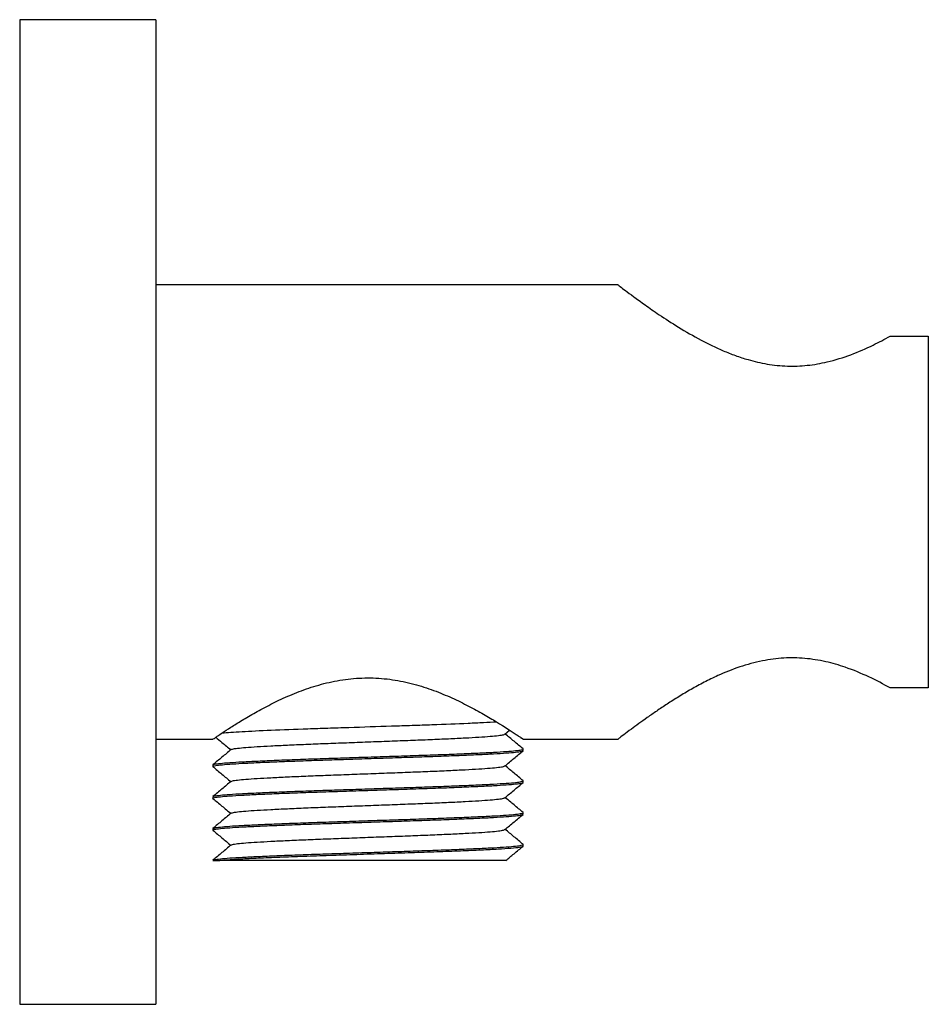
# Model space of a CAD drawing. Header units: millimetres. Extents: x 4015.9194 to 4015.9794, y 1829.1147 to 1829.1797.
import ezdxf

# ---------------------------------------------------------------- set-up
doc = ezdxf.new("R2010")
doc.units = ezdxf.units.MM
doc.layers.add('SANINDUSA', color=3, linetype='Continuous')

msp = doc.modelspace()

# ---------------------------------------------------------------- linework, layer by layer
at = {"layer": 'SANINDUSA'}
for p, q in [((4015.92845, 1829.179718), (4015.91945, 1829.179718)), ((4015.91945, 1829.179718), (4015.91945, 1829.114718)), ((4015.92845, 1829.179718), (4015.92845, 1829.114718)), ((4015.958965, 1829.162218), (4015.92845, 1829.162218)), ((4015.97693, 1829.158826), (4015.97945, 1829.158826)), ((4015.97945, 1829.158826), (4015.97945, 1829.13561)), ((4015.97945, 1829.13561), (4015.97693, 1829.13561)), ((4015.951491, 1829.132554), (4015.951804, 1829.132815)), ((4015.92845, 1829.132218), (4015.932213, 1829.132218)), ((4015.9527, 1829.132218), (4015.958965, 1829.132218)), ((4015.9527, 1829.131468), (4015.9527, 1829.131568)), ((4015.9322, 1829.130518), (4015.9322, 1829.130418)), ((4015.9527, 1829.129368), (4015.9527, 1829.129468)), ((4015.9322, 1829.128418), (4015.9322, 1829.128318)), ((4015.9527, 1829.127268), (4015.9527, 1829.127368)), ((4015.9322, 1829.126318), (4015.9322, 1829.126218)), ((4015.9527, 1829.125168), (4015.9527, 1829.125268)), ((4015.9322, 1829.124218), (4015.932656, 1829.124218)), ((4015.91945, 1829.114718), (4015.92845, 1829.114718))]:
    msp.add_line(p, q, dxfattribs=at)
for points, knots in [([(4015.958965, 1829.162206), (4015.95896, 1829.16221), (4015.958924, 1829.162238), (4015.959079, 1829.162119), (4015.959427, 1829.161855), (4015.95998, 1829.161441), (4015.960726, 1829.1609), (4015.96171, 1829.160215), (4015.962937, 1829.159416), (4015.96436, 1829.15859), (4015.96565, 1829.157961), (4015.966707, 1829.157541), (4015.967665, 1829.157227), (4015.96881, 1829.156959), (4015.970129, 1829.156823), (4015.971474, 1829.156873), (4015.972895, 1829.15712), (4015.974366, 1829.157584), (4015.97575, 1829.158188), (4015.976562, 1829.158627), (4015.97693, 1829.158826)], [0, 0, 0, 0, 0.009936, 0.073433, 0.131708, 0.191428, 0.254973, 0.319824, 0.395773, 0.473355, 0.541602, 0.576428, 0.611512, 0.661583, 0.712984, 0.763115, 0.81482, 0.879075, 0.945132, 1, 1, 1, 1]), ([(4015.97693, 1829.13561), (4015.976473, 1829.135855), (4015.97555, 1829.13635), (4015.974107, 1829.136946), (4015.972674, 1829.137363), (4015.971306, 1829.137583), (4015.969889, 1829.137606), (4015.968432, 1829.137414), (4015.966962, 1829.137007), (4015.965691, 1829.136492), (4015.964636, 1829.135977), (4015.963772, 1829.135505), (4015.962954, 1829.13502), (4015.962195, 1829.134538), (4015.961502, 1829.134075), (4015.960873, 1829.133638), (4015.96031, 1829.133235), (4015.959765, 1829.132835), (4015.959302, 1829.132487), (4015.958995, 1829.132253), (4015.958974, 1829.132237), (4015.958965, 1829.13223)], [0, 0, 0, 0, 0.067661, 0.1367, 0.189278, 0.243203, 0.295871, 0.350433, 0.411486, 0.474271, 0.516914, 0.559872, 0.603738, 0.647905, 0.690967, 0.734355, 0.77889, 0.823889, 0.885324, 0.94845, 1, 1, 1, 1]), ([(4015.93282, 1829.132635), (4015.932984, 1829.132743), (4015.93318, 1829.132871), (4015.933622, 1829.133153), (4015.933869, 1829.133307), (4015.934409, 1829.133633), (4015.934705, 1829.133807), (4015.935337, 1829.134162), (4015.935672, 1829.134342), (4015.93638, 1829.134701), (4015.936753, 1829.134878), (4015.937542, 1829.135222), (4015.937956, 1829.135387), (4015.938811, 1829.135685), (4015.939254, 1829.135819), (4015.940176, 1829.136042), (4015.940657, 1829.136131), (4015.941621, 1829.136246), (4015.942108, 1829.136272), (4015.942849, 1829.136262), (4015.943097, 1829.13625), (4015.943585, 1829.136211), (4015.943826, 1829.136183), (4015.944543, 1829.136078), (4015.945014, 1829.135979), (4015.945929, 1829.135736), (4015.946365, 1829.135594), (4015.947204, 1829.135285), (4015.947607, 1829.135118), (4015.94838, 1829.134769), (4015.948749, 1829.134587), (4015.949442, 1829.134228), (4015.949768, 1829.134049), (4015.95038, 1829.133699), (4015.950667, 1829.133528), (4015.950928, 1829.133368)], [0, 0, 0, 0, 0.0625, 0.0625, 0.125, 0.125, 0.1875, 0.1875, 0.25, 0.25, 0.3125, 0.3125, 0.375, 0.375, 0.4375, 0.4375, 0.5, 0.5, 0.5625, 0.5625, 0.59375, 0.59375, 0.625, 0.625, 0.6875, 0.6875, 0.75, 0.75, 0.8125, 0.8125, 0.875, 0.875, 0.9375, 0.9375, 1, 1, 1, 1]), ([(4015.93282, 1829.132635), (4015.933144, 1829.132667), (4015.933592, 1829.132698), (4015.934671, 1829.132756), (4015.935324, 1829.132787), (4015.936802, 1829.132849), (4015.937626, 1829.132881), (4015.938917, 1829.132926), (4015.939353, 1829.13294), (4015.94025, 1829.13297), (4015.940712, 1829.132986), (4015.942114, 1829.133032), (4015.943072, 1829.133064), (4015.944466, 1829.13311), (4015.944924, 1829.133125), (4015.945811, 1829.133155), (4015.946245, 1829.133169), (4015.947524, 1829.133215), (4015.948335, 1829.133246), (4015.949418, 1829.133293), (4015.949757, 1829.133309), (4015.950382, 1829.133339), (4015.950667, 1829.133354), (4015.950928, 1829.133368)], [0, 0, 0, 0, 0.125, 0.125, 0.25, 0.25, 0.375, 0.375, 0.4375, 0.4375, 0.5, 0.5, 0.625, 0.625, 0.6875, 0.6875, 0.75, 0.75, 0.875, 0.875, 0.9375, 0.9375, 1, 1, 1, 1]), ([(4015.950928, 1829.133368), (4015.951482, 1829.133029), (4015.95192, 1829.132741), (4015.952306, 1829.132485), (4015.952375, 1829.132438), (4015.952492, 1829.132359), (4015.952541, 1829.132326), (4015.952659, 1829.132246), (4015.9527, 1829.132218), (4015.9527, 1829.132218)], [0, 0, 0, 0, 0.5, 0.5, 0.625, 0.625, 0.75, 0.75, 1, 1, 1, 1]), ([(4015.932213, 1829.132227), (4015.932209, 1829.132224), (4015.932174, 1829.1322), (4015.932301, 1829.132288), (4015.932528, 1829.132441), (4015.932723, 1829.13257), (4015.93282, 1829.132635)], [0, 0, 0, 0, 0.05895, 0.485281, 0.741246, 1, 1, 1, 1]), ([(4015.93343, 1829.131532), (4015.933447, 1829.131545), (4015.933488, 1829.131574), (4015.933812, 1829.131623), (4015.934353, 1829.131677), (4015.935099, 1829.131728), (4015.936022, 1829.13178), (4015.937108, 1829.131833), (4015.938327, 1829.131887), (4015.939642, 1829.131938), (4015.941025, 1829.13199), (4015.94245, 1829.132043), (4015.943874, 1829.132097), (4015.945258, 1829.132148), (4015.946573, 1829.1322), (4015.947791, 1829.132253), (4015.948878, 1829.132307), (4015.949801, 1829.132358), (4015.950546, 1829.13241), (4015.951088, 1829.132463), (4015.951411, 1829.132512), (4015.951452, 1829.132541), (4015.951469, 1829.132554)], [0, 0, 0, 0, 0.0369707, 0.0887097, 0.1404487, 0.191549, 0.2426493, 0.2943883, 0.3461273, 0.3972276, 0.4483279, 0.5000669, 0.551806, 0.6029062, 0.6540065, 0.7057456, 0.7574846, 0.8085849, 0.8596852, 0.9114242, 0.9631632, 1, 1, 1, 1]), ([(4015.952692, 1829.131581), (4015.952492, 1829.131748), (4015.952097, 1829.132077), (4015.951703, 1829.132406), (4015.951508, 1829.132568)], [0, 0, 0, 0, 0.507162, 1, 1, 1, 1]), ([(4015.932394, 1829.13235), (4015.932532, 1829.132235), (4015.932864, 1829.131958), (4015.933197, 1829.13168), (4015.933391, 1829.131518)], [0, 0, 0, 0, 0.4148481, 1, 1, 1, 1]), ([(4015.93223, 1829.130406), (4015.932218, 1829.13041), (4015.932158, 1829.130431), (4015.932297, 1829.130469), (4015.932657, 1829.130523), (4015.933282, 1829.130577), (4015.934123, 1829.130628), (4015.93517, 1829.13068), (4015.9364, 1829.130733), (4015.93778, 1829.130787), (4015.939269, 1829.130838), (4015.940836, 1829.13089), (4015.94245, 1829.130943), (4015.944063, 1829.130997), (4015.94563, 1829.131048), (4015.947119, 1829.1311), (4015.9485, 1829.131153), (4015.94973, 1829.131207), (4015.950776, 1829.131258), (4015.951619, 1829.13131), (4015.952236, 1829.131363), (4015.952627, 1829.131417), (4015.952676, 1829.131451), (4015.9527, 1829.131468)], [0, 0, 0, 0, 0.0117721, 0.0608768, 0.1105949, 0.160313, 0.2094177, 0.2585224, 0.3082405, 0.3579586, 0.4070633, 0.4561679, 0.505886, 0.5556042, 0.6047088, 0.6538135, 0.7035316, 0.7532497, 0.8023544, 0.8514591, 0.9011772, 0.9508953, 1, 1, 1, 1]), ([(4015.933408, 1829.131532), (4015.933208, 1829.131365), (4015.932808, 1829.131031), (4015.932407, 1829.130697), (4015.932207, 1829.130531)], [0, 0, 0, 0, 0.499984, 1, 1, 1, 1]), ([(4015.93223, 1829.130531), (4015.93225, 1829.130544), (4015.932297, 1829.130574), (4015.932666, 1829.130623), (4015.933279, 1829.130677), (4015.934124, 1829.130728), (4015.93517, 1829.13078), (4015.9364, 1829.130833), (4015.93778, 1829.130887), (4015.939269, 1829.130938), (4015.940836, 1829.13099), (4015.94245, 1829.131043), (4015.944063, 1829.131097), (4015.94563, 1829.131148), (4015.947119, 1829.1312), (4015.9485, 1829.131253), (4015.94973, 1829.131307), (4015.950776, 1829.131358), (4015.951618, 1829.13141), (4015.952242, 1829.131463), (4015.952603, 1829.131517), (4015.952742, 1829.131555), (4015.952681, 1829.131577), (4015.952669, 1829.131581)], [0, 0, 0, 0, 0.037517, 0.087825, 0.138133, 0.187821, 0.237508, 0.287816, 0.338124, 0.387812, 0.437499, 0.487807, 0.538116, 0.587803, 0.637491, 0.687799, 0.738107, 0.787794, 0.837482, 0.88779, 0.938098, 0.987785, 1, 1, 1, 1]), ([(4015.95149, 1829.130453), (4015.951691, 1829.13062), (4015.952091, 1829.130954), (4015.952491, 1829.131288), (4015.952691, 1829.131455)], [0, 0, 0, 0, 0.4999849, 1, 1, 1, 1]), ([(4015.932207, 1829.130406), (4015.932407, 1829.130239), (4015.932802, 1829.12991), (4015.933197, 1829.12958), (4015.933391, 1829.129418)], [0, 0, 0, 0, 0.507018, 1, 1, 1, 1]), ([(4015.93343, 1829.129432), (4015.933447, 1829.129445), (4015.933488, 1829.129474), (4015.933812, 1829.129523), (4015.934353, 1829.129577), (4015.935099, 1829.129628), (4015.936022, 1829.12968), (4015.937108, 1829.129733), (4015.938327, 1829.129787), (4015.939642, 1829.129838), (4015.941025, 1829.12989), (4015.94245, 1829.129943), (4015.943874, 1829.129997), (4015.945258, 1829.130048), (4015.946573, 1829.1301), (4015.947791, 1829.130153), (4015.948878, 1829.130207), (4015.949801, 1829.130258), (4015.950547, 1829.13031), (4015.951088, 1829.130363), (4015.95141, 1829.130412), (4015.951451, 1829.130441), (4015.951468, 1829.130453)], [0, 0, 0, 0, 0.037106, 0.088868, 0.14063, 0.191753, 0.242876, 0.294638, 0.3464, 0.397523, 0.448646, 0.500408, 0.552169, 0.603292, 0.654415, 0.706177, 0.757939, 0.809062, 0.860185, 0.911947, 0.963709, 1, 1, 1, 1]), ([(4015.952692, 1829.12948), (4015.952492, 1829.129647), (4015.952097, 1829.129977), (4015.951703, 1829.130306), (4015.951508, 1829.130468)], [0, 0, 0, 0, 0.507104, 1, 1, 1, 1]), ([(4015.93223, 1829.128306), (4015.932218, 1829.12831), (4015.932158, 1829.128331), (4015.932297, 1829.128369), (4015.932657, 1829.128423), (4015.933282, 1829.128477), (4015.934123, 1829.128528), (4015.93517, 1829.12858), (4015.9364, 1829.128633), (4015.93778, 1829.128687), (4015.939269, 1829.128738), (4015.940836, 1829.12879), (4015.94245, 1829.128843), (4015.944063, 1829.128897), (4015.94563, 1829.128948), (4015.947119, 1829.129), (4015.9485, 1829.129053), (4015.94973, 1829.129107), (4015.950776, 1829.129158), (4015.951619, 1829.12921), (4015.952236, 1829.129263), (4015.952627, 1829.129317), (4015.952676, 1829.129351), (4015.9527, 1829.129368)], [0, 0, 0, 0, 0.011777, 0.060881, 0.110599, 0.160317, 0.209421, 0.258526, 0.308244, 0.357962, 0.407066, 0.456171, 0.505888, 0.555606, 0.604711, 0.653815, 0.703533, 0.753251, 0.802355, 0.85146, 0.901178, 0.950896, 1, 1, 1, 1]), ([(4015.933408, 1829.129432), (4015.933208, 1829.129265), (4015.932808, 1829.128931), (4015.932407, 1829.128597), (4015.932207, 1829.12843)], [0, 0, 0, 0, 0.499984, 1, 1, 1, 1]), ([(4015.93223, 1829.128431), (4015.93225, 1829.128444), (4015.932297, 1829.128474), (4015.932666, 1829.128523), (4015.933279, 1829.128577), (4015.934124, 1829.128628), (4015.93517, 1829.12868), (4015.9364, 1829.128733), (4015.93778, 1829.128787), (4015.939269, 1829.128838), (4015.940836, 1829.12889), (4015.94245, 1829.128943), (4015.944063, 1829.128997), (4015.94563, 1829.129048), (4015.947119, 1829.1291), (4015.9485, 1829.129153), (4015.94973, 1829.129207), (4015.950776, 1829.129258), (4015.951618, 1829.12931), (4015.952242, 1829.129363), (4015.952603, 1829.129417), (4015.952742, 1829.129455), (4015.952681, 1829.129476), (4015.952669, 1829.129481)], [0, 0, 0, 0, 0.037628, 0.087937, 0.138246, 0.187934, 0.237623, 0.287932, 0.33824, 0.387929, 0.437617, 0.487926, 0.538235, 0.587923, 0.637611, 0.68792, 0.738229, 0.787917, 0.837605, 0.887914, 0.938223, 0.987911, 1, 1, 1, 1]), ([(4015.951491, 1829.128354), (4015.951691, 1829.128521), (4015.952091, 1829.128854), (4015.952492, 1829.129188), (4015.952692, 1829.129355)], [0, 0, 0, 0, 0.499985, 1, 1, 1, 1]), ([(4015.932207, 1829.128306), (4015.932407, 1829.128139), (4015.932802, 1829.12781), (4015.933197, 1829.12748), (4015.933391, 1829.127318)], [0, 0, 0, 0, 0.507002, 1, 1, 1, 1]), ([(4015.933431, 1829.127333), (4015.933448, 1829.127345), (4015.933489, 1829.127374), (4015.933812, 1829.127423), (4015.934353, 1829.127477), (4015.935099, 1829.127528), (4015.936022, 1829.12758), (4015.937108, 1829.127633), (4015.938327, 1829.127687), (4015.939642, 1829.127738), (4015.941025, 1829.12779), (4015.94245, 1829.127843), (4015.943874, 1829.127897), (4015.945258, 1829.127948), (4015.946573, 1829.128), (4015.947791, 1829.128053), (4015.948878, 1829.128107), (4015.949801, 1829.128158), (4015.950547, 1829.12821), (4015.951088, 1829.128263), (4015.95141, 1829.128312), (4015.951451, 1829.128341), (4015.951468, 1829.128353)], [0, 0, 0, 0, 0.0366369, 0.0884098, 0.1401828, 0.1913165, 0.2424503, 0.2942232, 0.3459962, 0.39713, 0.4482637, 0.5000367, 0.5518096, 0.6029434, 0.6540771, 0.7058501, 0.757623, 0.8087568, 0.8598905, 0.9116635, 0.9634364, 1, 1, 1, 1]), ([(4015.952692, 1829.127381), (4015.952492, 1829.127547), (4015.952097, 1829.127877), (4015.951703, 1829.128206), (4015.951508, 1829.128368)], [0, 0, 0, 0, 0.5071425, 1, 1, 1, 1]), ([(4015.933409, 1829.127333), (4015.933208, 1829.127166), (4015.932808, 1829.126832), (4015.932408, 1829.126498), (4015.932208, 1829.126331)], [0, 0, 0, 0, 0.4999852, 1, 1, 1, 1]), ([(4015.932231, 1829.126331), (4015.932251, 1829.126344), (4015.932298, 1829.126374), (4015.932666, 1829.126423), (4015.933279, 1829.126477), (4015.934124, 1829.126528), (4015.93517, 1829.12658), (4015.9364, 1829.126633), (4015.93778, 1829.126687), (4015.939269, 1829.126738), (4015.940836, 1829.12679), (4015.94245, 1829.126843), (4015.944063, 1829.126897), (4015.94563, 1829.126948), (4015.947119, 1829.127), (4015.9485, 1829.127053), (4015.94973, 1829.127107), (4015.950776, 1829.127158), (4015.951618, 1829.12721), (4015.952242, 1829.127263), (4015.952603, 1829.127317), (4015.952742, 1829.127355), (4015.952681, 1829.127377), (4015.952669, 1829.127381)], [0, 0, 0, 0, 0.03714, 0.087468, 0.137797, 0.187505, 0.237212, 0.287541, 0.33787, 0.387577, 0.437285, 0.487614, 0.537942, 0.58765, 0.637358, 0.687686, 0.738015, 0.787723, 0.83743, 0.887759, 0.938088, 0.987795, 1, 1, 1, 1]), ([(4015.932231, 1829.126205), (4015.932219, 1829.126209), (4015.932158, 1829.126231), (4015.932296, 1829.126269), (4015.932657, 1829.126323), (4015.933282, 1829.126377), (4015.934123, 1829.126428), (4015.93517, 1829.12648), (4015.9364, 1829.126533), (4015.93778, 1829.126587), (4015.939269, 1829.126638), (4015.940836, 1829.12669), (4015.94245, 1829.126743), (4015.944063, 1829.126797), (4015.94563, 1829.126848), (4015.947119, 1829.1269), (4015.9485, 1829.126953), (4015.94973, 1829.127007), (4015.950776, 1829.127058), (4015.951619, 1829.12711), (4015.952236, 1829.127163), (4015.952627, 1829.127217), (4015.952676, 1829.127251), (4015.9527, 1829.127268)], [0, 0, 0, 0, 0.012435, 0.061507, 0.111192, 0.160876, 0.209948, 0.25902, 0.308705, 0.358389, 0.407461, 0.456533, 0.506218, 0.555902, 0.604974, 0.654046, 0.703731, 0.753415, 0.802487, 0.851559, 0.901244, 0.950928, 1, 1, 1, 1]), ([(4015.951491, 1829.126254), (4015.951691, 1829.126421), (4015.952092, 1829.126755), (4015.952492, 1829.127089), (4015.952692, 1829.127256)], [0, 0, 0, 0, 0.499985, 1, 1, 1, 1]), ([(4015.932208, 1829.126205), (4015.932408, 1829.126038), (4015.932802, 1829.125709), (4015.933197, 1829.12538), (4015.933391, 1829.125218)], [0, 0, 0, 0, 0.507335, 1, 1, 1, 1]), ([(4015.933431, 1829.125233), (4015.933448, 1829.125245), (4015.933489, 1829.125274), (4015.933812, 1829.125323), (4015.934353, 1829.125377), (4015.935099, 1829.125428), (4015.936022, 1829.12548), (4015.937108, 1829.125533), (4015.938327, 1829.125587), (4015.939642, 1829.125638), (4015.941025, 1829.12569), (4015.94245, 1829.125743), (4015.943874, 1829.125797), (4015.945258, 1829.125848), (4015.946573, 1829.1259), (4015.947791, 1829.125953), (4015.948878, 1829.126007), (4015.949801, 1829.126058), (4015.950546, 1829.12611), (4015.951088, 1829.126163), (4015.951411, 1829.126212), (4015.951452, 1829.126242), (4015.951469, 1829.126254)], [0, 0, 0, 0, 0.036657, 0.088404, 0.140151, 0.191259, 0.242367, 0.294114, 0.345861, 0.396969, 0.448077, 0.499824, 0.551571, 0.602679, 0.653787, 0.705534, 0.757281, 0.808389, 0.859497, 0.911244, 0.962991, 1, 1, 1, 1]), ([(4015.952692, 1829.125281), (4015.952491, 1829.125448), (4015.952097, 1829.125777), (4015.951702, 1829.126106), (4015.951508, 1829.126268)], [0, 0, 0, 0, 0.507392, 1, 1, 1, 1]), ([(4015.933409, 1829.125233), (4015.933208, 1829.125066), (4015.932808, 1829.124732), (4015.932408, 1829.124398), (4015.932208, 1829.124231)], [0, 0, 0, 0, 0.499985, 1, 1, 1, 1]), ([(4015.932231, 1829.124231), (4015.932251, 1829.124244), (4015.932297, 1829.124274), (4015.932666, 1829.124323), (4015.933279, 1829.124377), (4015.934124, 1829.124428), (4015.93517, 1829.12448), (4015.9364, 1829.124533), (4015.93778, 1829.124587), (4015.939269, 1829.124638), (4015.940836, 1829.12469), (4015.94245, 1829.124743), (4015.944063, 1829.124797), (4015.94563, 1829.124848), (4015.947119, 1829.1249), (4015.9485, 1829.124953), (4015.94973, 1829.125007), (4015.950776, 1829.125058), (4015.951618, 1829.12511), (4015.952242, 1829.125163), (4015.952603, 1829.125217), (4015.952742, 1829.125255), (4015.95268, 1829.125277), (4015.952668, 1829.125281)], [0, 0, 0, 0, 0.037184, 0.087487, 0.137789, 0.187471, 0.237154, 0.287456, 0.337759, 0.387441, 0.437123, 0.487426, 0.537728, 0.58741, 0.637092, 0.687395, 0.737698, 0.78738, 0.837062, 0.887365, 0.937667, 0.987349, 1, 1, 1, 1]), ([(4015.932656, 1829.124218), (4015.932836, 1829.124238), (4015.93307, 1829.124259), (4015.933489, 1829.124289), (4015.933641, 1829.124298), (4015.933964, 1829.124318), (4015.934135, 1829.124327), (4015.934682, 1829.124356), (4015.935094, 1829.124375), (4015.935996, 1829.124416), (4015.936486, 1829.124436), (4015.937521, 1829.124476), (4015.938067, 1829.124496), (4015.938905, 1829.124526), (4015.939187, 1829.124535), (4015.93976, 1829.124554), (4015.940052, 1829.124564), (4015.940941, 1829.124593), (4015.94155, 1829.124613), (4015.942774, 1829.124654), (4015.943387, 1829.124674), (4015.944591, 1829.124714), (4015.945178, 1829.124733), (4015.94631, 1829.124771), (4015.946868, 1829.124791), (4015.947935, 1829.124831), (4015.948445, 1829.124851), (4015.949394, 1829.124892), (4015.949832, 1829.124912), (4015.950619, 1829.124951), (4015.950966, 1829.12497), (4015.951581, 1829.125009), (4015.951846, 1829.125029), (4015.952271, 1829.125069), (4015.952433, 1829.12509), (4015.952647, 1829.12513), (4015.9527, 1829.125149), (4015.9527, 1829.125168)], [0, 0, 0, 0, 0.0625, 0.0625, 0.09375, 0.09375, 0.125, 0.125, 0.1875, 0.1875, 0.25, 0.25, 0.3125, 0.3125, 0.34375, 0.34375, 0.375, 0.375, 0.4375, 0.4375, 0.5, 0.5, 0.5625, 0.5625, 0.625, 0.625, 0.6875, 0.6875, 0.75, 0.75, 0.8125, 0.8125, 0.875, 0.875, 0.9375, 0.9375, 1, 1, 1, 1]), ([(4015.951557, 1829.124209), (4015.951735, 1829.124358), (4015.952114, 1829.124673), (4015.952492, 1829.124989), (4015.952692, 1829.125156)], [0, 0, 0, 0, 0.470995, 1, 1, 1, 1]), ([(4015.95155, 1829.124218), (4015.95154, 1829.124218), (4015.95152, 1829.124218), (4015.951187, 1829.124218), (4015.950621, 1829.124218), (4015.949806, 1829.124218), (4015.948781, 1829.124218), (4015.947558, 1829.124218), (4015.946184, 1829.124218), (4015.944678, 1829.124218), (4015.943101, 1829.124218), (4015.941469, 1829.124218), (4015.939853, 1829.124218), (4015.938282, 1829.124218), (4015.936813, 1829.124218), (4015.935465, 1829.124218), (4015.934299, 1829.124218), (4015.933317, 1829.124218), (4015.932878, 1829.124218), (4015.932656, 1829.124218)], [0, 0, 0, 0, 0.046873, 0.102071, 0.158793, 0.215311, 0.273415, 0.330912, 0.390043, 0.448105, 0.507785, 0.566996, 0.6279, 0.687506, 0.748763, 0.80969, 0.87237, 0.935265, 1, 1, 1, 1])]:
    msp.add_open_spline(points, degree=3, knots=knots, dxfattribs=at)

doc.saveas('drawing.dxf')
